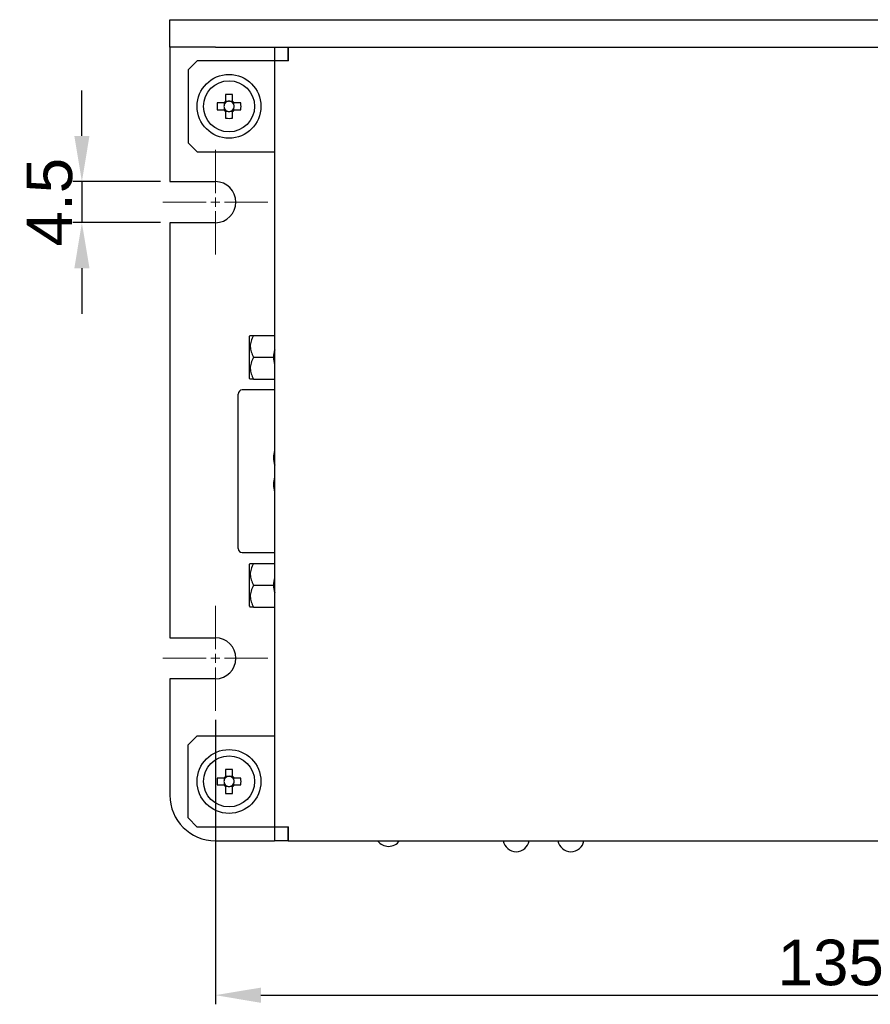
# Model space of a CAD drawing. Header units: millimetres. Extents: x 0 to 840, y 0 to 594.
# Tile 14 of 28: x 251 to 344, y 333 to 441. Entities that reach past the tile are written whole.
import ezdxf

# ---------------------------------------------------------------- set-up
doc = ezdxf.new("R2010")
doc.units = ezdxf.units.MM
doc.linetypes.add('CENTER2', pattern=[28.575, 19.05, -3.175, 3.175, -3.175])
doc.layers.get('0').update_dxf_attribs({"color": 3, "lineweight": 30})
doc.layers.add('Center Line', color=1, linetype='CENTER2', lineweight=18)
doc.layers.add('Dimension', color=7, linetype='Continuous', lineweight=18)
doc.styles.add('Annotative', font='arial.ttf')
doc.dimstyles.new('ISO-iCore', dxfattribs={"dimtxt": 5, "dimasz": 5, "dimexe": 1, "dimexo": 1, "dimgap": 1, "dimtad": 1, "dimrnd": 0.0005, "dimzin": 9, "dimdsep": 46, "dimtxsty": 'Annotative', "dimcen": 0, "dimclrd": 256, "dimclre": 256, "dimclrt": 2, "dimadec": 1, "dimazin": 2, "dimtfac": 1, "dimtix": 1, "dimtmove": 1, "dimatfit": 0, "dimfxl": 1, "dimarcsym": 1})

# ---------------------------------------------------------------- blocks, each defined once
blk = doc.blocks.new('*U943')
at = {"layer": 'Center Line', "color": 0, "linetype": 'CENTER2', "transparency": 16777216}
for p, q in [((0, 1), (0, 5.75)), ((-5.75, 0), (-1, 0)), ((1, 0), (5.75, 0)), ((0, -5.75), (0, -1))]:
    blk.add_line(p, q, dxfattribs=at)
at = {"layer": 'Center Line', "color": 0, "linetype": 'Continuous', "transparency": 16777216}
for p, q in [((-0.5, 0), (0.5, 0)), ((0, -0.5), (0, 0.5))]:
    blk.add_line(p, q, dxfattribs=at)
blk = doc.blocks.new('*U944')
at = {"layer": 'Center Line', "color": 0, "linetype": 'CENTER2', "transparency": 16777216}
for p, q in [((0, 1), (0, 5.75)), ((-5.75, 0), (-1, 0)), ((1, 0), (5.75, 0)), ((0, -5.75), (0, -1))]:
    blk.add_line(p, q, dxfattribs=at)
at = {"layer": 'Center Line', "color": 0, "linetype": 'Continuous', "transparency": 16777216}
for p, q in [((-0.5, 0), (0.5, 0)), ((0, -0.5), (0, 0.5))]:
    blk.add_line(p, q, dxfattribs=at)
blk = doc.blocks.new('*D1185')
at = {"layer": 'Defpoints', "color": 0}
for p in [(272.6, 364.85), (407.6, 364.85), (407.6, 333.67)]:
    blk.add_point(p, dxfattribs=at)
at = {"layer": 'Dimension', "lineweight": -2}
for p, q in [((272.6, 363.85), (272.6, 332.67)), ((407.6, 363.85), (407.6, 332.67)), ((277.6, 333.67), (402.6, 333.67))]:
    blk.add_line(p, q, dxfattribs=at)
at = {"layer": 'Dimension'}
for points in [[(277.6, 334.5), (277.6, 332.83), (272.6, 333.67)], [(402.6, 332.83), (402.6, 334.5), (407.6, 333.67)]]:
    blk.add_solid(points, dxfattribs=at)
at = {"layer": 'Dimension', "color": 2, "insert": (340.1, 337.22), "char_height": 5, "attachment_point": 5, "style": 'Annotative'}
blk.add_mtext('135', dxfattribs=at)
blk = doc.blocks.new('*D1188')
at = {"layer": 'Defpoints', "color": 0}
for p in [(267.6, 422.85), (257.96, 418.35), (267.6, 418.35)]:
    blk.add_point(p, dxfattribs=at)
at = {"layer": 'Dimension', "lineweight": -2}
for p, q in [((257.96, 427.85), (257.96, 432.85)), ((266.6, 422.85), (256.96, 422.85)), ((257.96, 422.85), (257.96, 418.35)), ((266.6, 418.35), (256.96, 418.35)), ((257.96, 413.35), (257.96, 408.35))]:
    blk.add_line(p, q, dxfattribs=at)
at = {"layer": 'Dimension'}
for points in [[(257.13, 427.85), (258.79, 427.85), (257.96, 422.85)], [(258.79, 413.35), (257.13, 413.35), (257.96, 418.35)]]:
    blk.add_solid(points, dxfattribs=at)
at = {"layer": 'Dimension', "color": 2, "insert": (254.42, 420.6), "char_height": 5, "attachment_point": 5, "rotation": 90, "style": 'Annotative'}
blk.add_mtext('4.5', dxfattribs=at)

msp = doc.modelspace()

# ---------------------------------------------------------------- linework, layer by layer
for p, q in [((267.6, 437.597), (267.6, 440.597)), ((267.6, 440.597), (272.6, 440.597)), ((272.6, 440.597), (407.6, 440.597)), ((272.6, 437.597), (267.6, 437.597)), ((267.6, 437.597), (267.6, 422.847)), ((272.6, 437.597), (407.6, 437.597)), ((279.1, 437.597), (279.1, 436.087)), ((280.6, 436.087), (280.6, 437.597)), ((280.61, 436.087), (280.61, 437.597)), ((270.6, 436.097), (269.6, 435.097)), ((279.09, 436.097), (270.6, 436.097)), ((279.1, 436.097), (279.09, 436.097)), ((279.1, 436.087), (279.1, 352.107)), ((280.61, 436.087), (279.1, 436.087)), ((269.6, 435.097), (269.6, 427.097)), ((273.73, 432.403), (273.73, 431.661)), ((274.47, 431.661), (274.47, 432.403)), ((273.535, 431.467), (272.793, 431.467)), ((272.793, 430.727), (273.535, 430.727)), ((273.572, 431.467), (273.572, 431.272)), ((273.572, 430.921), (273.572, 430.727)), ((273.924, 431.624), (273.73, 431.624)), ((274.47, 431.624), (274.275, 431.624)), ((274.627, 431.272), (274.627, 431.467)), ((274.627, 430.727), (274.627, 430.921)), ((275.406, 431.467), (274.664, 431.467)), ((274.664, 430.727), (275.406, 430.727)), ((273.73, 430.569), (273.924, 430.569)), ((273.73, 430.532), (273.73, 429.79)), ((274.275, 430.569), (274.47, 430.569)), ((274.47, 429.79), (274.47, 430.532)), ((269.6, 427.097), (270.6, 426.097)), ((270.6, 426.097), (279.09, 426.097)), ((279.09, 426.097), (279.1, 426.097)), ((267.6, 422.847), (272.6, 422.847)), ((279.099, 420.068), (279.099, 419.574)), ((279.099, 420.068), (279.1, 420.068)), ((279.099, 418.825), (279.1, 418.825)), ((267.6, 418.347), (267.6, 372.847)), ((272.6, 418.347), (267.6, 418.347)), ((279.099, 418.397), (279.1, 418.397)), ((279.099, 418.043), (279.099, 417.283)), ((279.099, 418.043), (279.1, 418.043)), ((279.099, 417.283), (279.1, 417.283)), ((279.099, 416.802), (279.099, 416.267)), ((279.099, 416.802), (279.1, 416.802)), ((279.099, 415.747), (279.1, 415.747)), ((279.099, 415.511), (279.1, 415.511)), ((279.099, 415.233), (279.099, 414.397)), ((279.099, 415.233), (279.1, 415.233)), ((279.099, 414.397), (279.1, 414.397)), ((279.099, 414.018), (279.1, 414.018)), ((279.099, 413.257), (279.1, 413.257)), ((279.099, 412.549), (279.1, 412.549)), ((279.099, 412.473), (279.1, 412.473)), ((279.099, 412.195), (279.099, 411.933)), ((279.099, 412.195), (279.1, 412.195)), ((279.099, 411.933), (279.099, 411.506)), ((279.099, 411.933), (279.1, 411.933)), ((279.099, 411.506), (279.1, 411.506)), ((279.099, 411.506), (279.099, 411.095)), ((279.099, 411.095), (279.099, 410.828)), ((279.099, 411.095), (279.1, 411.095)), ((279.099, 410.828), (279.1, 410.828)), ((279.099, 410.828), (279.099, 410.413)), ((279.099, 410.413), (279.1, 410.413)), ((279.099, 410.413), (279.099, 410.001)), ((279.099, 410.001), (279.1, 410.001)), ((279.099, 410.001), (279.099, 409.739)), ((279.099, 409.739), (279.1, 409.739)), ((276.432, 405.995), (276.3, 405.863)), ((276.3, 405.863), (276.3, 403.592)), ((276.8, 405.992), (279.1, 405.992)), ((279.099, 404.718), (279.1, 404.718)), ((279.099, 404.718), (279.099, 404.166)), ((279.099, 403.655), (279.1, 403.655)), ((276.3, 403.592), (276.3, 401.32)), ((276.8, 403.592), (278.968, 403.592)), ((279.099, 403.427), (279.1, 403.427)), ((279.099, 403.366), (279.099, 403.073)), ((279.099, 403.073), (279.1, 403.073)), ((279.099, 402.921), (279.1, 402.921)), ((279.099, 402.16), (279.1, 402.16)), ((276.3, 401.32), (276.432, 401.188)), ((276.8, 401.192), (279.1, 401.192)), ((279.099, 401.452), (279.1, 401.452)), ((279.099, 401.376), (279.1, 401.376)), ((279.099, 401.022), (279.099, 400.187)), ((279.099, 401.022), (279.1, 401.022)), ((275.1, 397.057), (275.1, 399.557)), ((279.1, 400.007), (275.55, 400.007)), ((279.099, 400.187), (279.1, 400.187)), ((279.099, 399.883), (279.099, 398.91)), ((279.099, 399.883), (279.1, 399.883)), ((279.099, 398.91), (279.099, 398.668)), ((279.099, 398.91), (279.1, 398.91)), ((279.099, 398.668), (279.1, 398.668)), ((279.099, 398.668), (279.099, 398.364)), ((279.099, 398.364), (279.1, 398.364)), ((279.099, 398.085), (279.1, 398.085)), ((279.099, 398.035), (279.1, 398.035)), ((279.099, 397.364), (279.1, 397.364)), ((275.1, 385.137), (275.1, 397.057)), ((279.099, 396.693), (279.1, 396.693)), ((279.099, 396.642), (279.1, 396.642)), ((279.099, 396.237), (279.1, 396.237)), ((279.099, 396.237), (279.099, 396.219)), ((279.099, 396.219), (279.1, 396.219)), ((279.099, 396.161), (279.099, 394.971)), ((279.099, 396.161), (279.1, 396.161)), ((279.099, 394.971), (279.1, 394.971)), ((279.099, 394.946), (279.1, 394.946)), ((279.099, 387.718), (279.099, 387.166)), ((279.099, 387.718), (279.1, 387.718)), ((279.099, 386.655), (279.1, 386.655)), ((279.099, 386.427), (279.1, 386.427)), ((279.099, 386.366), (279.099, 386.073)), ((279.099, 386.073), (279.1, 386.073)), ((279.099, 385.921), (279.1, 385.921)), ((275.1, 382.637), (275.1, 385.137)), ((279.099, 385.16), (279.1, 385.16)), ((279.099, 384.452), (279.1, 384.452)), ((279.099, 384.376), (279.1, 384.376)), ((279.099, 384.022), (279.099, 383.187)), ((279.099, 384.022), (279.1, 384.022)), ((279.099, 383.187), (279.1, 383.187)), ((275.55, 382.187), (279.099, 382.187)), ((279.099, 382.883), (279.099, 381.91)), ((279.099, 382.883), (279.1, 382.883)), ((276.432, 381.005), (276.3, 380.873)), ((276.8, 381.002), (279.1, 381.002)), ((279.099, 381.91), (279.1, 381.91)), ((279.099, 381.91), (279.099, 381.668)), ((279.099, 381.668), (279.1, 381.668)), ((279.099, 381.668), (279.099, 381.364)), ((279.099, 381.364), (279.1, 381.364)), ((279.099, 381.085), (279.1, 381.085)), ((279.099, 381.035), (279.1, 381.035)), ((276.3, 380.873), (276.3, 378.602)), ((279.099, 380.364), (279.1, 380.364)), ((279.099, 379.693), (279.1, 379.693)), ((279.099, 379.642), (279.1, 379.642)), ((279.099, 379.237), (279.1, 379.237)), ((279.099, 379.237), (279.099, 379.219)), ((279.099, 379.219), (279.1, 379.219)), ((279.099, 379.161), (279.099, 377.971)), ((279.099, 379.161), (279.1, 379.161)), ((276.3, 378.602), (276.3, 376.33)), ((276.8, 378.602), (278.969, 378.602)), ((279.099, 377.971), (279.1, 377.971)), ((279.099, 377.946), (279.1, 377.946)), ((276.3, 376.33), (276.432, 376.198)), ((276.8, 376.202), (279.1, 376.202)), ((267.6, 372.847), (272.6, 372.847)), ((267.6, 368.347), (267.6, 355.597)), ((272.6, 368.347), (267.6, 368.347)), ((270.6, 362.097), (269.6, 361.097)), ((270.6, 362.097), (279.09, 362.097)), ((279.1, 362.097), (279.09, 362.097)), ((269.6, 353.097), (269.6, 361.097)), ((273.73, 358.403), (273.73, 357.661)), ((274.47, 357.661), (274.47, 358.403)), ((273.535, 357.467), (272.793, 357.467)), ((273.572, 357.467), (273.572, 357.272)), ((273.924, 357.624), (273.73, 357.624)), ((274.47, 357.624), (274.275, 357.624)), ((274.627, 357.272), (274.627, 357.467)), ((275.406, 357.467), (274.664, 357.467)), ((272.793, 356.727), (273.535, 356.727)), ((273.572, 356.921), (273.572, 356.727)), ((273.73, 356.569), (273.924, 356.569)), ((273.73, 356.532), (273.73, 355.79)), ((274.275, 356.569), (274.47, 356.569)), ((274.47, 355.79), (274.47, 356.532)), ((274.627, 356.727), (274.627, 356.921)), ((274.664, 356.727), (275.406, 356.727)), ((269.6, 353.097), (270.6, 352.097)), ((279.09, 352.097), (270.6, 352.097)), ((279.09, 352.097), (279.1, 352.097)), ((279.1, 352.107), (280.61, 352.107)), ((279.1, 352.107), (279.1, 350.597)), ((280.6, 350.597), (280.6, 352.107)), ((280.61, 350.597), (280.61, 352.107)), ((272.6, 350.597), (279.1, 350.597)), ((280.6, 350.597), (279.1, 350.597)), ((280.6, 350.597), (280.61, 350.597)), ((280.61, 350.597), (399.59, 350.597)), ((285.351, 350.596), (285.351, 350.597)), ((285.351, 350.596), (285.686, 350.596)), ((285.686, 350.596), (285.686, 350.597)), ((285.686, 350.596), (287.609, 350.596)), ((287.609, 350.596), (287.609, 350.597)), ((287.609, 350.596), (287.73, 350.596)), ((287.73, 350.596), (287.73, 350.597)), ((287.897, 350.596), (287.897, 350.597)), ((288.582, 350.596), (288.582, 350.597)), ((289.264, 350.596), (289.264, 350.597)), ((289.523, 350.596), (289.523, 350.597)), ((289.523, 350.596), (289.543, 350.596)), ((289.543, 350.596), (289.543, 350.597)), ((289.543, 350.596), (289.804, 350.596)), ((289.804, 350.596), (289.804, 350.597)), ((289.804, 350.596), (290.076, 350.596)), ((290.076, 350.596), (290.076, 350.597)), ((290.076, 350.596), (290.391, 350.596)), ((293.138, 350.596), (293.138, 350.597)), ((293.427, 350.596), (293.427, 350.597)), ((293.427, 350.596), (293.515, 350.596)), ((293.515, 350.596), (293.515, 350.597)), ((293.515, 350.596), (293.517, 350.596)), ((293.517, 350.596), (293.517, 350.597)), ((293.517, 350.596), (293.771, 350.596)), ((293.771, 350.596), (293.771, 350.597)), ((293.771, 350.596), (293.792, 350.596)), ((294.252, 350.596), (294.252, 350.597)), ((294.429, 350.596), (294.429, 350.597)), ((294.897, 350.596), (294.897, 350.597)), ((295.35, 350.596), (295.35, 350.597)), ((295.593, 350.596), (296.353, 350.596)), ((296.353, 350.596), (296.353, 350.597)), ((296.353, 350.596), (296.809, 350.596)), ((296.809, 350.596), (296.809, 350.597)), ((296.809, 350.596), (297.062, 350.596)), ((297.062, 350.596), (297.062, 350.597)), ((298.049, 350.596), (298.049, 350.597)), ((298.292, 350.596), (298.292, 350.597)), ((298.369, 350.596), (298.369, 350.597)), ((298.523, 350.596), (298.523, 350.597)), ((298.523, 350.596), (298.53, 350.596)), ((298.53, 350.596), (298.53, 350.597)), ((298.53, 350.596), (298.783, 350.596)), ((298.783, 350.596), (298.783, 350.597)), ((299.167, 350.596), (299.203, 350.596)), ((299.264, 350.596), (299.264, 350.597)), ((299.821, 350.596), (299.821, 350.597)), ((300.004, 350.596), (300.004, 350.597)), ((300.042, 350.596), (300.042, 350.597)), ((300.042, 350.596), (300.177, 350.596)), ((300.177, 350.596), (300.177, 350.597)), ((300.201, 350.596), (300.201, 350.597)), ((300.201, 350.596), (300.454, 350.596)), ((300.454, 350.596), (300.454, 350.597)), ((300.51, 350.596), (300.51, 350.597)), ((300.766, 350.596), (300.766, 350.597)), ((301.188, 350.596), (301.188, 350.597)), ((301.188, 350.596), (301.441, 350.596)), ((301.441, 350.596), (301.441, 350.597)), ((301.771, 350.596), (301.771, 350.597)), ((301.771, 350.596), (301.948, 350.596)), ((301.948, 350.596), (301.948, 350.597)), ((301.948, 350.596), (302.201, 350.596)), ((302.201, 350.596), (302.201, 350.597)), ((302.201, 350.596), (302.733, 350.596)), ((302.733, 350.596), (302.733, 350.597)), ((303.737, 350.596), (303.737, 350.597)), ((304.051, 350.596), (304.051, 350.597)), ((304.891, 350.596), (304.891, 350.597)), ((305.733, 350.596), (305.733, 350.597)), ((306.047, 350.596), (306.047, 350.597)), ((306.522, 350.596), (306.522, 350.597)), ((306.522, 350.596), (306.838, 350.596)), ((306.838, 350.596), (306.838, 350.597)), ((306.908, 350.596), (306.908, 350.597)), ((307.228, 350.596), (307.228, 350.597)), ((307.756, 350.596), (307.756, 350.597)), ((307.756, 350.596), (308.073, 350.596)), ((308.073, 350.596), (308.073, 350.597)), ((308.484, 350.596), (308.484, 350.597)), ((308.484, 350.596), (308.706, 350.596)), ((308.706, 350.596), (308.706, 350.597)), ((308.706, 350.596), (308.708, 350.596)), ((308.708, 350.596), (308.708, 350.597)), ((308.708, 350.596), (309.325, 350.596)), ((310.262, 350.596), (310.262, 350.597)), ((310.796, 350.596), (310.796, 350.597)), ((310.918, 350.596), (310.984, 350.596)), ((310.984, 350.596), (310.984, 350.597)), ((310.984, 350.596), (311.21, 350.596)), ((311.271, 350.596), (311.271, 350.597)), ((311.271, 350.596), (311.651, 350.596)), ((311.651, 350.596), (311.651, 350.597)), ((311.68, 350.596), (311.68, 350.597)), ((312.126, 350.596), (312.126, 350.597)), ((312.372, 350.596), (312.372, 350.597)), ((312.432, 350.596), (312.471, 350.596)), ((312.932, 350.596), (312.932, 350.597)), ((313.423, 350.596), (313.423, 350.597)), ((313.423, 350.596), (313.443, 350.596)), ((313.443, 350.596), (313.443, 350.597)), ((313.443, 350.596), (313.739, 350.596)), ((313.739, 350.596), (313.739, 350.597)), ((314.117, 350.596), (314.117, 350.597)), ((314.117, 350.596), (314.338, 350.596)), ((314.338, 350.596), (314.338, 350.597)), ((314.338, 350.596), (314.341, 350.596)), ((314.341, 350.596), (314.341, 350.597)), ((314.341, 350.596), (314.72, 350.596)), ((314.72, 350.596), (314.72, 350.597)), ((314.72, 350.596), (315.1, 350.596)), ((315.1, 350.596), (315.1, 350.597)), ((315.1, 350.596), (315.322, 350.596)), ((315.322, 350.596), (315.322, 350.597)), ((315.322, 350.596), (315.638, 350.596)), ((315.638, 350.596), (315.638, 350.597)), ((315.638, 350.596), (316.303, 350.596)), ((316.303, 350.596), (316.303, 350.597)), ((316.556, 350.596), (316.556, 350.597)), ((316.714, 350.596), (316.714, 350.597)), ((317.324, 350.596), (317.324, 350.597)), ((317.922, 350.596), (317.922, 350.597)), ((318.138, 350.596), (318.138, 350.597)), ((318.642, 350.596), (318.642, 350.597)), ((318.737, 350.596), (318.737, 350.597)), ((318.739, 350.596), (318.739, 350.597)), ((318.739, 350.596), (319.056, 350.596)), ((319.056, 350.596), (319.056, 350.597)), ((319.056, 350.596), (319.244, 350.596)), ((319.244, 350.596), (319.56, 350.596)), ((319.56, 350.596), (320.225, 350.596)), ((320.225, 350.596), (320.225, 350.597)), ((320.478, 350.596), (320.478, 350.597)), ((320.636, 350.596), (320.636, 350.597)), ((320.636, 350.596), (320.767, 350.596)), ((320.828, 350.596), (320.828, 350.597)), ((320.828, 350.596), (321.777, 350.596)), ((321.777, 350.596), (321.777, 350.597)), ((321.844, 350.596), (321.844, 350.597)), ((322.06, 350.596), (322.06, 350.597)), ((322.22, 350.596), (322.22, 350.597)), ((322.44, 350.596), (322.661, 350.596)), ((322.534, 350.596), (322.534, 350.597)), ((323.375, 350.596), (323.375, 350.597)), ((323.99, 350.596), (324.307, 350.596)), ((324.217, 350.596), (324.217, 350.597)), ((324.531, 350.596), (324.531, 350.597)), ((324.696, 350.596), (324.696, 350.597)), ((325.225, 350.596), (325.225, 350.597)), ((325.225, 350.596), (325.541, 350.596)), ((325.541, 350.596), (325.541, 350.597)), ((326.047, 350.596), (326.047, 350.597)), ((326.242, 350.596), (326.242, 350.597)), ((326.809, 350.596), (326.809, 350.597)), ((327.44, 350.596), (327.44, 350.597)), ((327.503, 350.596), (327.503, 350.597)), ((305.601, 349.397), (305.599, 349.397)), ((311.601, 349.397), (311.599, 349.397))]:
    msp.add_line(p, q)
for centre, radius in [((274.1, 431.097), 3.5), ((274.1, 431.097), 2.8), ((274.1, 357.097), 3.5), ((274.1, 357.097), 2.8)]:
    msp.add_circle(centre, radius)
for centre, radius, start, end in [((274.1, 421.435), 10.975, 88.06796, 91.93204), ((283.762, 431.097), 10.975, 178.06796, 181.93204), ((274.1, 431.097), 0.675, 123.23063, 146.76937), ((274.1, 431.097), 0.675, 213.23063, 236.76937), ((274.1, 431.097), 0.556, 161.56975, 198.43025), ((274.1, 431.097), 0.556, 138.28179, 161.56975), ((274.1, 431.097), 0.556, 198.43025, 221.71821), ((274.1, 431.097), 0.556, 131.71821, 138.28179), ((274.1, 431.097), 0.556, 221.71821, 228.28179), ((274.1, 431.097), 0.556, 108.43025, 131.71821), ((274.1, 431.097), 0.556, 228.28179, 251.56975), ((274.1, 431.097), 0.556, 71.56975, 108.43025), ((274.1, 431.097), 0.556, 48.28179, 71.56975), ((274.1, 431.097), 0.556, 288.43025, 311.71821), ((274.1, 431.097), 0.675, 33.23063, 56.76937), ((274.1, 431.097), 0.556, 41.71821, 48.28179), ((274.1, 431.097), 0.675, 303.23063, 326.76937), ((274.1, 431.097), 0.556, 311.71821, 318.28179), ((274.1, 431.097), 0.556, 18.43025, 41.71821), ((274.1, 431.097), 0.556, 318.28179, 341.56975), ((274.1, 431.097), 0.556, 341.56975, 18.43025), ((264.438, 431.097), 10.975, 358.06796, 1.93204), ((274.1, 440.759), 10.975, 268.06796, 271.93204), ((274.1, 431.097), 0.556, 251.56975, 288.43025), ((272.6, 420.597), 2.25, 270, 90), ((281.468, 403.591), 2.5, 160.7648, 198.66548), ((275.55, 399.557), 0.45, 90, 180), ((281.468, 392.591), 2.5, 161.33452, 199.2352), ((281.468, 389.641), 2.5, 161.11882, 198.66548), ((275.55, 382.637), 0.45, 180, 270), ((281.468, 378.641), 2.5, 161.33452, 199.68707), ((272.6, 370.597), 2.25, 270, 90), ((274.1, 347.435), 10.975, 88.06796, 91.93204), ((283.762, 357.097), 10.975, 178.06796, 181.93204), ((274.1, 357.097), 0.675, 123.23063, 146.76937), ((274.1, 357.097), 0.556, 161.56975, 198.43025), ((274.1, 357.097), 0.556, 138.28179, 161.56975), ((274.1, 357.097), 0.556, 131.71821, 138.28179), ((274.1, 357.097), 0.556, 108.43025, 131.71821), ((274.1, 357.097), 0.556, 71.56975, 108.43025), ((274.1, 357.097), 0.556, 48.28179, 71.56975), ((274.1, 357.097), 0.675, 33.23063, 56.76937), ((274.1, 357.097), 0.556, 41.71821, 48.28179), ((274.1, 357.097), 0.556, 18.43025, 41.71821), ((274.1, 357.097), 0.556, 341.56975, 18.43025), ((264.438, 357.097), 10.975, 358.06796, 1.93204), ((274.1, 357.097), 0.675, 213.23063, 236.76937), ((274.1, 357.097), 0.556, 198.43025, 221.71821), ((274.1, 357.097), 0.556, 221.71821, 228.28179), ((274.1, 357.097), 0.556, 228.28179, 251.56975), ((274.1, 357.097), 0.556, 251.56975, 288.43025), ((274.1, 357.097), 0.556, 288.43025, 311.71821), ((274.1, 357.097), 0.675, 303.23063, 326.76937), ((274.1, 357.097), 0.556, 311.71821, 318.28179), ((274.1, 357.097), 0.556, 318.28179, 341.56975), ((272.6, 355.597), 5, 180, 270), ((274.1, 366.759), 10.975, 268.06796, 271.93204), ((291.6, 351.484), 1.5, 216.25168, 270), ((291.6, 351.484), 1.5, 270, 323.74832), ((305.599, 350.846), 1.449, 189.89497, 270), ((305.601, 350.846), 1.449, 270, 350.10503), ((311.599, 350.846), 1.449, 189.89497, 270), ((311.601, 350.846), 1.449, 270, 350.10503)]:
    msp.add_arc(centre, radius, start, end)
for centre, major_axis, start_param, end_param in [((274.031, 431.097), (0.492, 0), 2.7721797, 3.5110056), ((274.1, 431.166), (0, 0.492), 5.9137723, 6.6525983), ((274.169, 431.097), (0.492, 0), 5.9137723, 6.6525983), ((274.1, 431.028), (0, 0.492), 2.7721797, 3.5110056), ((274.031, 357.097), (0.492, 0), 2.7721797, 3.5110056), ((274.1, 357.166), (0, 0.492), 5.9137723, 6.6525983), ((274.169, 357.097), (0.492, 0), 5.9137723, 6.6525983), ((274.1, 357.028), (0, 0.492), 2.7721797, 3.5110056)]:
    msp.add_ellipse(centre, major_axis=major_axis, ratio=0.9901159, start_param=start_param, end_param=end_param)
for points, knots in [([(273.685, 431.467), (273.676, 431.467), (273.63, 431.467), (273.581, 431.467), (273.541, 431.467), (273.535, 431.467)], [0, 0, 0, 0, 0.1606178, 0.8832571, 1, 1, 1, 1]), ([(273.535, 430.727), (273.541, 430.727), (273.581, 430.727), (273.63, 430.727), (273.676, 430.727), (273.685, 430.727)], [0, 0, 0, 0, 0.1167429, 0.8393822, 1, 1, 1, 1]), ([(273.73, 431.661), (273.73, 431.656), (273.73, 431.616), (273.73, 431.567), (273.73, 431.52), (273.73, 431.512)], [0, 0, 0, 0, 0.1167429, 0.8393822, 1, 1, 1, 1]), ([(273.73, 430.682), (273.73, 430.673), (273.73, 430.627), (273.73, 430.577), (273.73, 430.537), (273.73, 430.532)], [0, 0, 0, 0, 0.1606178, 0.8832571, 1, 1, 1, 1]), ([(274.47, 431.512), (274.47, 431.52), (274.47, 431.567), (274.47, 431.616), (274.47, 431.656), (274.47, 431.661)], [0, 0, 0, 0, 0.16061782, 0.88325706, 1, 1, 1, 1]), ([(274.47, 430.532), (274.47, 430.537), (274.47, 430.577), (274.47, 430.627), (274.47, 430.673), (274.47, 430.682)], [0, 0, 0, 0, 0.1167429, 0.8393822, 1, 1, 1, 1]), ([(274.664, 431.467), (274.659, 431.467), (274.619, 431.467), (274.57, 431.467), (274.523, 431.467), (274.515, 431.467)], [0, 0, 0, 0, 0.1167429, 0.8393822, 1, 1, 1, 1]), ([(274.515, 430.727), (274.523, 430.727), (274.57, 430.727), (274.619, 430.727), (274.659, 430.727), (274.664, 430.727)], [0, 0, 0, 0, 0.1606178, 0.8832571, 1, 1, 1, 1]), ([(279.099, 419.574), (279.099, 419.427), (279.099, 419.166), (279.099, 418.929), (279.099, 418.825)], [0, 0, 0, 0, 0.5606963, 1, 1, 1, 1]), ([(279.099, 418.825), (279.099, 418.751), (279.099, 418.604), (279.099, 418.43), (279.099, 418.41), (279.099, 418.397)], [0, 0, 0, 0, 0.2802893, 0.560647, 1, 1, 1, 1]), ([(279.099, 415.747), (279.099, 415.706), (279.099, 415.624), (279.099, 415.526), (279.099, 415.517), (279.099, 415.511)], [0, 0, 0, 0, 0.2803618, 0.5604834, 1, 1, 1, 1]), ([(279.099, 414.018), (279.099, 414.011), (279.099, 413.998), (279.099, 413.877), (279.099, 413.642), (279.099, 413.415), (279.099, 413.257)], [0, 0, 0, 0, 0.186924, 0.3738382, 0.5613034, 1, 1, 1, 1]), ([(279.099, 413.257), (279.099, 413.121), (279.099, 412.878), (279.099, 412.65), (279.099, 412.549)], [0, 0, 0, 0, 0.5597814, 1, 1, 1, 1]), ([(276.432, 405.992), (276.431, 405.992), (276.4, 405.992), (276.516, 405.992), (276.702, 405.992), (276.8, 405.992)], [0, 0, 0, 0, 0.0188192, 0.4848931, 1, 1, 1, 1]), ([(276.8, 405.992), (276.692, 405.784), (276.49, 405.395), (276.397, 404.772), (276.502, 404.163), (276.697, 403.789), (276.8, 403.592)], [0, 0, 0, 0, 0.2716187, 0.5090479, 0.741752, 1, 1, 1, 1]), ([(279.099, 403.655), (279.099, 403.616), (279.099, 403.538), (279.099, 403.441), (279.099, 403.433), (279.099, 403.427)], [0, 0, 0, 0, 0.2804875, 0.560743, 1, 1, 1, 1]), ([(276.8, 403.592), (276.692, 403.384), (276.49, 402.995), (276.397, 402.372), (276.502, 401.763), (276.697, 401.389), (276.8, 401.192)], [0, 0, 0, 0, 0.2716187, 0.5090479, 0.741752, 1, 1, 1, 1]), ([(279.099, 402.921), (279.099, 402.914), (279.099, 402.901), (279.099, 402.78), (279.099, 402.545), (279.099, 402.319), (279.099, 402.16)], [0, 0, 0, 0, 0.186924, 0.3738382, 0.5613034, 1, 1, 1, 1]), ([(279.099, 402.16), (279.099, 402.024), (279.099, 401.781), (279.099, 401.553), (279.099, 401.452)], [0, 0, 0, 0, 0.5597814, 1, 1, 1, 1]), ([(276.8, 401.192), (276.689, 401.192), (276.484, 401.192), (276.448, 401.192), (276.432, 401.192)], [0, 0, 0, 0, 0.54208355, 1, 1, 1, 1]), ([(279.099, 398.035), (279.099, 398.02), (279.099, 397.99), (279.099, 397.732), (279.099, 397.503), (279.099, 397.364)], [0, 0, 0, 0, 0.27925154, 0.56002974, 1, 1, 1, 1]), ([(279.099, 397.364), (279.099, 397.275), (279.099, 397.099), (279.099, 396.874), (279.099, 396.718), (279.099, 396.701), (279.099, 396.693)], [0, 0, 0, 0, 0.280934, 0.5606788, 0.7804442, 1, 1, 1, 1]), ([(279.099, 386.655), (279.099, 386.616), (279.099, 386.538), (279.099, 386.441), (279.099, 386.433), (279.099, 386.427)], [0, 0, 0, 0, 0.2804875, 0.560743, 1, 1, 1, 1]), ([(279.099, 385.921), (279.099, 385.914), (279.099, 385.901), (279.099, 385.78), (279.099, 385.545), (279.099, 385.319), (279.099, 385.16)], [0, 0, 0, 0, 0.186924, 0.3738382, 0.5613034, 1, 1, 1, 1]), ([(279.099, 385.16), (279.099, 385.024), (279.099, 384.781), (279.099, 384.553), (279.099, 384.452)], [0, 0, 0, 0, 0.5597814, 1, 1, 1, 1]), ([(276.432, 381.002), (276.431, 381.002), (276.4, 381.002), (276.516, 381.002), (276.702, 381.002), (276.8, 381.002)], [0, 0, 0, 0, 0.0188192, 0.4848931, 1, 1, 1, 1]), ([(276.8, 381.002), (276.692, 380.794), (276.49, 380.405), (276.397, 379.782), (276.502, 379.173), (276.697, 378.799), (276.8, 378.602)], [0, 0, 0, 0, 0.2716187, 0.5090479, 0.741752, 1, 1, 1, 1]), ([(279.099, 381.035), (279.099, 381.02), (279.099, 380.99), (279.099, 380.732), (279.099, 380.503), (279.099, 380.364)], [0, 0, 0, 0, 0.2792515, 0.5600297, 1, 1, 1, 1]), ([(276.8, 378.602), (276.692, 378.394), (276.49, 378.005), (276.397, 377.382), (276.502, 376.773), (276.697, 376.399), (276.8, 376.202)], [0, 0, 0, 0, 0.2716187, 0.5090479, 0.741752, 1, 1, 1, 1]), ([(276.8, 376.202), (276.689, 376.202), (276.484, 376.202), (276.448, 376.202), (276.432, 376.202)], [0, 0, 0, 0, 0.54208355, 1, 1, 1, 1]), ([(273.685, 357.467), (273.676, 357.467), (273.63, 357.467), (273.581, 357.467), (273.541, 357.467), (273.535, 357.467)], [0, 0, 0, 0, 0.1606178, 0.8832571, 1, 1, 1, 1]), ([(273.73, 357.661), (273.73, 357.656), (273.73, 357.616), (273.73, 357.567), (273.73, 357.52), (273.73, 357.512)], [0, 0, 0, 0, 0.1167429, 0.8393822, 1, 1, 1, 1]), ([(274.47, 357.512), (274.47, 357.52), (274.47, 357.567), (274.47, 357.616), (274.47, 357.656), (274.47, 357.661)], [0, 0, 0, 0, 0.16061782, 0.88325706, 1, 1, 1, 1]), ([(274.664, 357.467), (274.659, 357.467), (274.619, 357.467), (274.57, 357.467), (274.523, 357.467), (274.515, 357.467)], [0, 0, 0, 0, 0.1167429, 0.8393822, 1, 1, 1, 1]), ([(273.535, 356.727), (273.541, 356.727), (273.581, 356.727), (273.63, 356.727), (273.676, 356.727), (273.685, 356.727)], [0, 0, 0, 0, 0.1167429, 0.8393822, 1, 1, 1, 1]), ([(273.73, 356.682), (273.73, 356.673), (273.73, 356.627), (273.73, 356.577), (273.73, 356.537), (273.73, 356.532)], [0, 0, 0, 0, 0.1606178, 0.8832571, 1, 1, 1, 1]), ([(274.47, 356.532), (274.47, 356.537), (274.47, 356.577), (274.47, 356.627), (274.47, 356.673), (274.47, 356.682)], [0, 0, 0, 0, 0.1167429, 0.8393822, 1, 1, 1, 1]), ([(274.515, 356.727), (274.523, 356.727), (274.57, 356.727), (274.619, 356.727), (274.659, 356.727), (274.664, 356.727)], [0, 0, 0, 0, 0.1606178, 0.8832571, 1, 1, 1, 1]), ([(287.897, 350.596), (287.904, 350.596), (287.918, 350.596), (288.075, 350.596), (288.319, 350.596), (288.494, 350.596), (288.582, 350.596)], [0, 0, 0, 0, 0.2807364, 0.5600003, 0.779715, 1, 1, 1, 1]), ([(288.582, 350.596), (288.693, 350.596), (288.916, 350.596), (289.147, 350.596), (289.251, 350.596), (289.26, 350.596), (289.264, 350.596)], [0, 0, 0, 0, 0.2793071, 0.5582405, 0.7788521, 1, 1, 1, 1]), ([(292.777, 350.596), (292.786, 350.596), (292.892, 350.596), (293.032, 350.596), (293.127, 350.596), (293.134, 350.596), (293.138, 350.596)], [0, 0, 0, 0, 0.0357434, 0.4084959, 0.7037879, 1, 1, 1, 1]), ([(293.771, 350.596), (293.85, 350.596), (293.992, 350.596), (294.172, 350.596), (294.252, 350.596)], [0, 0, 0, 0, 0.5612581, 1, 1, 1, 1]), ([(294.407, 350.596), (294.416, 350.596), (294.434, 350.596), (294.562, 350.596), (294.724, 350.596), (294.839, 350.596), (294.897, 350.596)], [0, 0, 0, 0, 0.2800291, 0.5595146, 0.7796675, 1, 1, 1, 1]), ([(294.897, 350.596), (294.963, 350.596), (295.097, 350.596), (295.246, 350.596), (295.336, 350.596), (295.345, 350.596), (295.35, 350.596)], [0, 0, 0, 0, 0.2798903, 0.5592237, 0.7795824, 1, 1, 1, 1]), ([(297.062, 350.596), (297.145, 350.596), (297.293, 350.596), (297.477, 350.596), (297.558, 350.596)], [0, 0, 0, 0, 0.5604793, 1, 1, 1, 1]), ([(297.427, 350.596), (297.437, 350.596), (297.459, 350.596), (297.582, 350.596), (297.724, 350.596), (297.819, 350.596), (297.866, 350.596)], [0, 0, 0, 0, 0.2788058, 0.5584573, 0.7791595, 1, 1, 1, 1]), ([(298.049, 350.596), (298.098, 350.596), (298.189, 350.596), (298.275, 350.596), (298.286, 350.596), (298.292, 350.596)], [0, 0, 0, 0, 0.3749239, 0.6876523, 1, 1, 1, 1]), ([(298.783, 350.596), (298.864, 350.596), (299.007, 350.596), (299.185, 350.596), (299.264, 350.596)], [0, 0, 0, 0, 0.560388, 1, 1, 1, 1]), ([(299.264, 350.596), (299.354, 350.596), (299.535, 350.596), (299.788, 350.596), (299.808, 350.596), (299.821, 350.596)], [0, 0, 0, 0, 0.250024, 0.5000826, 1, 1, 1, 1]), ([(300.51, 350.596), (300.526, 350.596), (300.558, 350.596), (300.651, 350.596), (300.722, 350.596), (300.766, 350.596)], [0, 0, 0, 0, 0.27985, 0.559257, 1, 1, 1, 1]), ([(300.766, 350.596), (300.852, 350.596), (301.007, 350.596), (301.133, 350.596), (301.188, 350.596)], [0, 0, 0, 0, 0.5582452, 1, 1, 1, 1]), ([(303.737, 350.596), (303.748, 350.596), (303.766, 350.596), (303.964, 350.596), (304.051, 350.596)], [0, 0, 0, 0, 0.5604198, 1, 1, 1, 1]), ([(304.051, 350.596), (304.189, 350.596), (304.436, 350.596), (304.752, 350.596), (304.891, 350.596)], [0, 0, 0, 0, 0.55818392, 1, 1, 1, 1]), ([(304.891, 350.596), (305.07, 350.596), (305.388, 350.596), (305.628, 350.596), (305.733, 350.596)], [0, 0, 0, 0, 0.5598415, 1, 1, 1, 1]), ([(305.733, 350.596), (305.839, 350.596), (306.029, 350.596), (306.042, 350.596), (306.047, 350.596)], [0, 0, 0, 0, 0.5582439, 1, 1, 1, 1]), ([(306.838, 350.596), (306.837, 350.596), (306.834, 350.596), (306.885, 350.596), (306.908, 350.596)], [0, 0, 0, 0, 0.5615296, 1, 1, 1, 1]), ([(306.908, 350.596), (306.928, 350.596), (306.969, 350.596), (307.084, 350.596), (307.174, 350.596), (307.228, 350.596)], [0, 0, 0, 0, 0.27985, 0.559257, 1, 1, 1, 1]), ([(307.228, 350.596), (307.336, 350.596), (307.53, 350.596), (307.687, 350.596), (307.756, 350.596)], [0, 0, 0, 0, 0.5582452, 1, 1, 1, 1]), ([(310.262, 350.596), (310.354, 350.596), (310.538, 350.596), (310.755, 350.596), (310.781, 350.596), (310.796, 350.596)], [0, 0, 0, 0, 0.2802893, 0.560647, 1, 1, 1, 1]), ([(312.126, 350.596), (312.134, 350.596), (312.15, 350.596), (312.304, 350.596), (312.372, 350.596)], [0, 0, 0, 0, 0.5599022, 1, 1, 1, 1]), ([(312.372, 350.596), (312.463, 350.596), (312.626, 350.596), (312.838, 350.596), (312.932, 350.596)], [0, 0, 0, 0, 0.5592069, 1, 1, 1, 1]), ([(312.932, 350.596), (313.029, 350.596), (313.203, 350.596), (313.356, 350.596), (313.423, 350.596)], [0, 0, 0, 0, 0.5593248, 1, 1, 1, 1]), ([(316.556, 350.596), (316.561, 350.596), (316.57, 350.596), (316.616, 350.596), (316.675, 350.596), (316.682, 350.596)], [0, 0, 0, 0, 0.4726679, 0.943385, 1, 1, 1, 1]), ([(316.714, 350.596), (316.827, 350.596), (317.027, 350.596), (317.233, 350.596), (317.324, 350.596)], [0, 0, 0, 0, 0.5600772, 1, 1, 1, 1]), ([(317.324, 350.596), (317.443, 350.596), (317.654, 350.596), (317.84, 350.596), (317.922, 350.596)], [0, 0, 0, 0, 0.5612066, 1, 1, 1, 1]), ([(317.922, 350.596), (317.962, 350.596), (318.042, 350.596), (318.125, 350.596), (318.133, 350.596), (318.138, 350.596)], [0, 0, 0, 0, 0.2799207, 0.5600267, 1, 1, 1, 1]), ([(318.26, 350.596), (318.26, 350.596), (318.394, 350.596), (318.518, 350.596), (318.642, 350.596)], [0, 0, 0, 0, 0.0064681, 1, 1, 1, 1]), ([(321.844, 350.596), (321.884, 350.596), (321.964, 350.596), (322.047, 350.596), (322.055, 350.596), (322.06, 350.596)], [0, 0, 0, 0, 0.2799207, 0.5600267, 1, 1, 1, 1]), ([(322.22, 350.596), (322.231, 350.596), (322.25, 350.596), (322.447, 350.596), (322.534, 350.596)], [0, 0, 0, 0, 0.5604198, 1, 1, 1, 1]), ([(322.534, 350.596), (322.672, 350.596), (322.92, 350.596), (323.235, 350.596), (323.375, 350.596)], [0, 0, 0, 0, 0.5581839, 1, 1, 1, 1]), ([(323.375, 350.596), (323.553, 350.596), (323.872, 350.596), (324.111, 350.596), (324.217, 350.596)], [0, 0, 0, 0, 0.55984149, 1, 1, 1, 1]), ([(324.217, 350.596), (324.322, 350.596), (324.512, 350.596), (324.525, 350.596), (324.531, 350.596)], [0, 0, 0, 0, 0.5582439, 1, 1, 1, 1]), ([(324.531, 350.596), (324.532, 350.596), (324.582, 350.596), (324.64, 350.596), (324.696, 350.596)], [0, 0, 0, 0, 0.0297255, 1, 1, 1, 1]), ([(324.696, 350.596), (324.805, 350.596), (324.998, 350.596), (325.155, 350.596), (325.225, 350.596)], [0, 0, 0, 0, 0.5582452, 1, 1, 1, 1]), ([(326.047, 350.596), (326.059, 350.596), (326.079, 350.596), (326.192, 350.596), (326.242, 350.596)], [0, 0, 0, 0, 0.5587623, 1, 1, 1, 1]), ([(326.242, 350.596), (326.34, 350.596), (326.517, 350.596), (326.72, 350.596), (326.809, 350.596)], [0, 0, 0, 0, 0.55849239, 1, 1, 1, 1]), ([(326.809, 350.596), (326.931, 350.596), (327.149, 350.596), (327.351, 350.596), (327.44, 350.596)], [0, 0, 0, 0, 0.5599447, 1, 1, 1, 1])]:
    msp.add_open_spline(points, degree=3, knots=knots)

# ---------------------------------------------------------------- block references
at = {"layer": 'Center Line', "linetype": 'CENTER2'}
for name, p in [('*U943', (272.6, 420.597)), ('*U944', (272.6, 370.597))]:
    msp.add_blockref(name, p, dxfattribs=at)

# ---------------------------------------------------------------- dimensions: what is measured, and where the dimension line sits
at = {"layer": 'Dimension'}
dim = msp.add_linear_dim(base=(257.959, 418.347), p1=(267.6, 422.847), p2=(267.6, 418.347), angle=90, dimstyle='ISO-iCore', override={"dimtxsty": 'Annotative'}, dxfattribs=at)
dim.commit()
dim.dimension.update_dxf_attribs({"geometry": '*D1188', "text_midpoint": (254.416, 420.597)})
dim = msp.add_linear_dim(base=(407.6, 333.668), p1=(272.6, 364.847), p2=(407.6, 364.847), dimstyle='ISO-iCore', override={"dimtxsty": 'Annotative'}, dxfattribs=at)
dim.commit()
dim.dimension.update_dxf_attribs({"geometry": '*D1185', "text_midpoint": (340.1, 337.223)})

doc.saveas('drawing.dxf')
